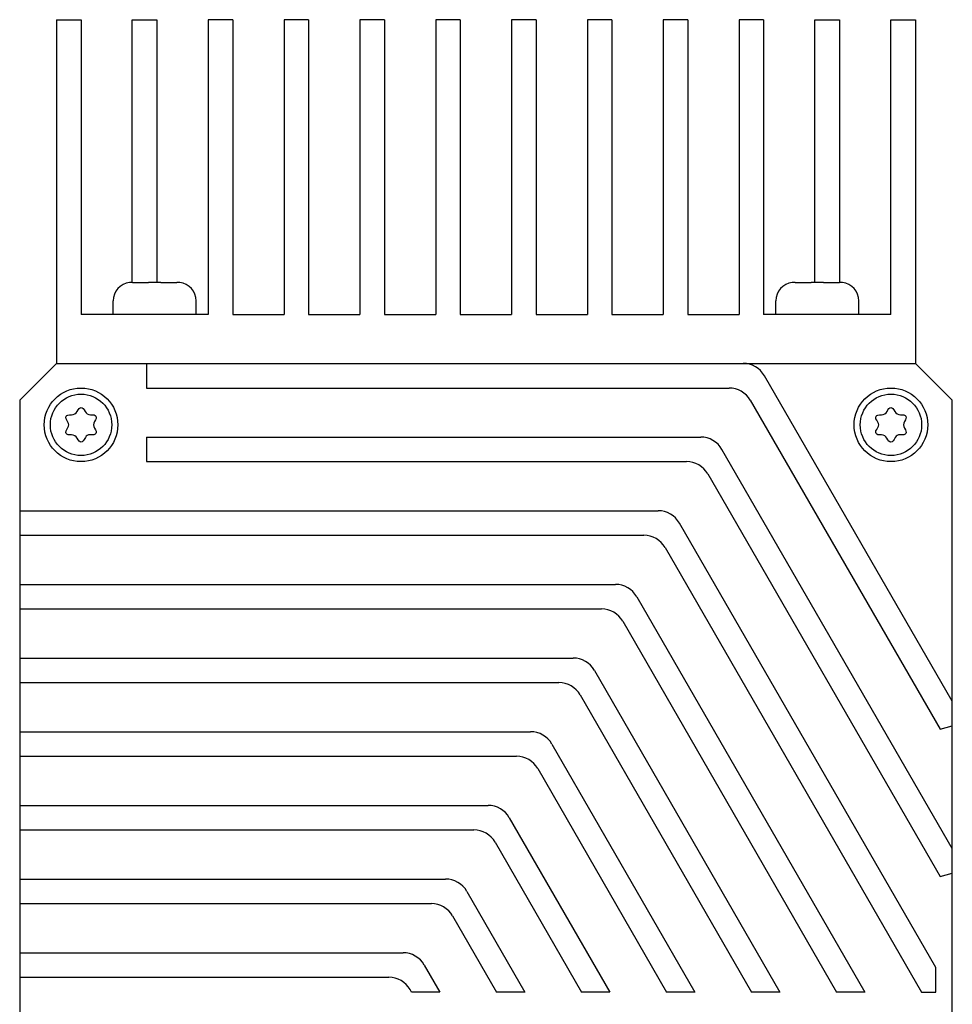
# Model space of a CAD drawing. Header units: millimetres. Extents: x 756 to 1110, y 56 to 256.
# Tile 9 of 9: x 1024 to 1100, y 153 to 233. Entities that reach past the tile are written whole.
import ezdxf

# ---------------------------------------------------------------- set-up
doc = ezdxf.new("R2010")
doc.units = ezdxf.units.MM
doc.header["$LTSCALE"] = 16.335
doc.layers.add('D-01-35-26-0DXF_CONTINUOUS_LINE', color=7, linetype='CONTINUOUS')

msp = doc.modelspace()

# ---------------------------------------------------------------- linework, layer by layer
at = {"layer": 'D-01-35-26-0DXF_CONTINUOUS_LINE', "linetype": 'Continuous', "lineweight": 30}
for p, q in [((1026.947, 233.492), (1026.947, 205.492)), ((1026.947, 233.492), (1028.947, 233.492)), ((1028.947, 233.492), (1028.947, 209.492)), ((1033.127, 212.092), (1033.127, 233.492)), ((1033.127, 233.492), (1035.127, 233.492)), ((1035.127, 233.492), (1035.127, 212.081)), ((1039.307, 233.492), (1039.307, 209.492)), ((1041.307, 233.492), (1039.307, 233.492)), ((1041.307, 233.492), (1041.307, 209.492)), ((1045.487, 233.492), (1045.487, 209.492)), ((1047.487, 233.492), (1045.487, 233.492)), ((1047.487, 233.492), (1047.487, 209.492)), ((1051.667, 233.492), (1051.667, 209.492)), ((1053.667, 233.492), (1051.667, 233.492)), ((1053.667, 233.492), (1053.667, 209.492)), ((1057.847, 233.492), (1057.847, 209.492)), ((1059.847, 233.492), (1057.847, 233.492)), ((1059.847, 233.492), (1059.847, 209.492)), ((1064.027, 233.492), (1064.027, 209.492)), ((1066.027, 233.492), (1064.027, 233.492)), ((1066.027, 233.492), (1066.027, 209.492)), ((1070.207, 233.492), (1070.207, 209.492)), ((1072.207, 233.492), (1070.207, 233.492)), ((1072.207, 233.492), (1072.207, 209.492)), ((1078.387, 233.492), (1076.387, 233.492)), ((1076.387, 233.492), (1076.387, 209.492)), ((1078.387, 233.492), (1078.387, 209.492)), ((1084.567, 233.492), (1082.567, 233.492)), ((1082.567, 233.492), (1082.567, 209.492)), ((1084.567, 233.492), (1084.567, 209.492)), ((1088.747, 233.492), (1090.747, 233.492)), ((1088.747, 212.081), (1088.747, 233.492)), ((1090.747, 233.492), (1090.747, 212.092)), ((1094.927, 233.492), (1096.947, 233.492)), ((1094.927, 209.492), (1094.927, 233.492)), ((1096.947, 233.492), (1096.947, 205.492)), ((1032.9, 212.074), (1032.899, 212.082)), ((1033.14, 212.092), (1034.447, 212.092)), ((1034.447, 212.074), (1034.447, 212.092)), ((1035.447, 212.092), (1035.447, 212.074)), ((1035.447, 212.092), (1036.754, 212.092)), ((1036.995, 212.082), (1036.994, 212.074)), ((1086.9, 212.074), (1086.899, 212.082)), ((1087.14, 212.092), (1088.447, 212.092)), ((1088.447, 212.074), (1088.447, 212.092)), ((1089.447, 212.092), (1090.754, 212.092)), ((1089.447, 212.092), (1089.447, 212.074)), ((1090.995, 212.082), (1090.994, 212.074)), ((1031.572, 209.492), (1031.572, 210.592)), ((1038.322, 209.492), (1038.322, 210.592)), ((1085.572, 209.492), (1085.572, 210.592)), ((1092.322, 209.492), (1092.322, 210.592)), ((1039.307, 209.492), (1028.947, 209.492)), ((1041.307, 209.492), (1045.487, 209.492)), ((1047.487, 209.492), (1051.667, 209.492)), ((1053.667, 209.492), (1057.847, 209.492)), ((1059.847, 209.492), (1064.027, 209.492)), ((1066.027, 209.492), (1070.207, 209.492)), ((1072.207, 209.492), (1076.387, 209.492)), ((1078.387, 209.492), (1082.567, 209.492)), ((1094.927, 209.492), (1084.567, 209.492)), ((1026.947, 205.492), (1023.947, 202.492)), ((1026.947, 205.492), (1096.947, 205.492)), ((1034.287, 205.492), (1034.287, 203.492)), ((1099.947, 202.492), (1096.947, 205.492)), ((1099.947, 177.978), (1084.639, 204.492)), ((1034.287, 203.492), (1081.753, 203.492)), ((1023.947, 202.492), (1023.947, 132.492)), ((1083.485, 202.492), (1098.947, 175.71)), ((1099.947, 132.492), (1099.947, 202.492)), ((1034.287, 199.492), (1034.287, 197.492)), ((1034.287, 199.492), (1079.443, 199.492)), ((1099.947, 165.978), (1081.175, 198.492)), ((1034.287, 197.492), (1078.288, 197.492)), ((1080.02, 196.492), (1098.947, 163.71)), ((1023.947, 193.492), (1075.979, 193.492)), ((1098.616, 156.284), (1077.711, 192.492)), ((1023.947, 191.492), (1074.804, 191.492)), ((1076.536, 190.492), (1097.436, 154.292)), ((1023.947, 187.492), (1072.495, 187.492)), ((1074.227, 186.492), (1092.817, 154.292)), ((1023.947, 185.492), (1071.354, 185.492)), ((1073.086, 184.492), (1090.522, 154.292)), ((1023.947, 181.492), (1069.044, 181.492)), ((1070.777, 180.492), (1085.903, 154.292)), ((1023.947, 179.492), (1067.89, 179.492)), ((1069.622, 178.492), (1083.594, 154.292)), ((1098.947, 175.71), (1099.947, 175.978)), ((1023.947, 175.492), (1065.58, 175.492)), ((1067.312, 174.492), (1078.975, 154.292)), ((1023.947, 173.492), (1064.426, 173.492)), ((1066.158, 172.492), (1076.666, 154.292)), ((1023.947, 169.492), (1062.116, 169.492)), ((1063.848, 168.492), (1072.047, 154.292)), ((1023.947, 167.492), (1060.962, 167.492)), ((1062.694, 166.492), (1069.737, 154.292)), ((1098.947, 163.71), (1099.947, 163.978)), ((1023.947, 163.492), (1058.652, 163.492)), ((1060.384, 162.492), (1065.119, 154.292)), ((1023.947, 161.492), (1057.497, 161.492)), ((1059.23, 160.492), (1062.809, 154.292)), ((1023.947, 157.492), (1055.188, 157.492)), ((1056.92, 156.492), (1058.19, 154.292)), ((1098.616, 154.292), (1098.616, 156.284)), ((1023.947, 155.492), (1054.033, 155.492)), ((1055.881, 154.292), (1055.765, 154.492)), ((1058.19, 154.292), (1055.881, 154.292)), ((1065.119, 154.292), (1062.809, 154.292)), ((1072.047, 154.292), (1069.737, 154.292)), ((1078.975, 154.292), (1076.666, 154.292)), ((1085.903, 154.292), (1083.594, 154.292)), ((1092.817, 154.292), (1090.522, 154.292)), ((1097.436, 154.292), (1098.616, 154.292))]:
    msp.add_line(p, q, dxfattribs=at)
for centre, radius in [((1028.947, 200.492), 3), ((1028.947, 200.492), 2.5), ((1094.947, 200.492), 3), ((1094.947, 200.492), 2.5)]:
    msp.add_circle(centre, radius, dxfattribs=at)
for centre, radius, start, end in [((1033.072, 210.592), 1.5, 96.63171, 180), ((1033.14, 210.496), 1.597, 89.98873, 98.62375), ((1036.755, 210.496), 1.597, 81.37625, 90.01127), ((1036.822, 210.592), 1.5, 0, 83.36829), ((1087.072, 210.592), 1.5, 96.63171, 180), ((1087.14, 210.496), 1.597, 89.98873, 98.62375), ((1090.755, 210.496), 1.597, 81.37625, 90.01127), ((1090.822, 210.592), 1.5, 0, 83.36829), ((1082.907, 203.492), 2, 30, 90), ((1081.753, 201.492), 2, 30, 90), ((1028.191, 201.802), 0.488, 267.1925, 332.8075), ((1029.688, 201.775), 0.462, 206.76577, 273.23423), ((1094.191, 201.802), 0.488, 267.1925, 332.8075), ((1095.688, 201.775), 0.462, 206.76577, 273.23423), ((1027.574, 200.492), 0.372, 325.30431, 34.69569), ((1030.459, 200.492), 0.488, 147.1925, 212.8075), ((1093.574, 200.492), 0.372, 325.30431, 34.69569), ((1096.459, 200.492), 0.488, 147.1925, 212.8075), ((1028.207, 199.209), 0.462, 26.76577, 93.23423), ((1029.634, 199.303), 0.372, 85.30431, 154.69569), ((1079.443, 197.492), 2, 30, 90), ((1094.207, 199.209), 0.462, 26.76577, 93.23423), ((1095.634, 199.303), 0.372, 85.30431, 154.69569), ((1078.288, 195.492), 2, 30, 90), ((1075.979, 191.492), 2, 30, 90), ((1074.804, 189.492), 2, 30, 90), ((1072.495, 185.492), 2, 30, 90), ((1071.354, 183.492), 2, 30, 90), ((1069.044, 179.492), 2, 30, 90), ((1067.89, 177.492), 2, 30, 90), ((1065.58, 173.492), 2, 30, 90), ((1064.426, 171.492), 2, 30, 90), ((1062.116, 167.492), 2, 30, 90), ((1060.962, 165.492), 2, 30, 90), ((1058.652, 161.492), 2, 30, 90), ((1057.497, 159.492), 2, 30, 90), ((1055.188, 155.492), 2, 30, 90), ((1054.033, 153.492), 2, 30, 90)]:
    msp.add_arc(centre, radius, start, end, dxfattribs=at)
for points, knots in [([(1035.447, 212.074), (1035.281, 212.08), (1034.947, 212.084), (1034.614, 212.08), (1034.447, 212.074)], [0, 0, 0, 0, 0.5, 1, 1, 1, 1]), ([(1089.447, 212.074), (1089.281, 212.08), (1088.947, 212.084), (1088.614, 212.08), (1088.447, 212.074)], [0, 0, 0, 0, 0.5, 1, 1, 1, 1]), ([(1027.88, 200.704), (1027.725, 200.928), (1027.632, 201.241), (1027.933, 201.326), (1028.167, 201.314)], [0, 0, 0, 0, 0.520767, 1, 1, 1, 1]), ([(1028.625, 201.579), (1028.732, 201.788), (1028.949, 201.999), (1029.166, 201.784), (1029.275, 201.567)], [0, 0, 0, 0, 0.495395, 1, 1, 1, 1]), ([(1029.714, 201.314), (1029.956, 201.327), (1030.251, 201.247), (1030.177, 200.954), (1030.049, 200.756)], [0, 0, 0, 0, 0.504605, 1, 1, 1, 1]), ([(1093.88, 200.704), (1093.725, 200.928), (1093.632, 201.241), (1093.933, 201.326), (1094.167, 201.314)], [0, 0, 0, 0, 0.520767, 1, 1, 1, 1]), ([(1094.625, 201.579), (1094.732, 201.788), (1094.949, 201.999), (1095.166, 201.784), (1095.275, 201.567)], [0, 0, 0, 0, 0.495395, 1, 1, 1, 1]), ([(1095.714, 201.314), (1095.956, 201.327), (1096.251, 201.247), (1096.177, 200.954), (1096.049, 200.756)], [0, 0, 0, 0, 0.504605, 1, 1, 1, 1]), ([(1028.18, 199.671), (1027.938, 199.657), (1027.631, 199.741), (1027.725, 200.056), (1027.88, 200.28)], [0, 0, 0, 0, 0.483833, 1, 1, 1, 1]), ([(1030.049, 200.228), (1030.177, 200.03), (1030.253, 199.727), (1029.936, 199.652), (1029.664, 199.674)], [0, 0, 0, 0, 0.479233, 1, 1, 1, 1]), ([(1094.18, 199.671), (1093.938, 199.657), (1093.631, 199.741), (1093.725, 200.056), (1093.88, 200.28)], [0, 0, 0, 0, 0.483833, 1, 1, 1, 1]), ([(1096.049, 200.228), (1096.177, 200.03), (1096.253, 199.727), (1095.936, 199.652), (1095.664, 199.674)], [0, 0, 0, 0, 0.479233, 1, 1, 1, 1]), ([(1029.297, 199.462), (1029.181, 199.216), (1028.955, 198.976), (1028.729, 199.201), (1028.619, 199.417)], [0, 0, 0, 0, 0.516167, 1, 1, 1, 1]), ([(1095.297, 199.462), (1095.181, 199.216), (1094.955, 198.976), (1094.729, 199.201), (1094.619, 199.417)], [0, 0, 0, 0, 0.516167, 1, 1, 1, 1])]:
    msp.add_open_spline(points, degree=3, knots=knots, dxfattribs=at)

doc.saveas('drawing.dxf')
